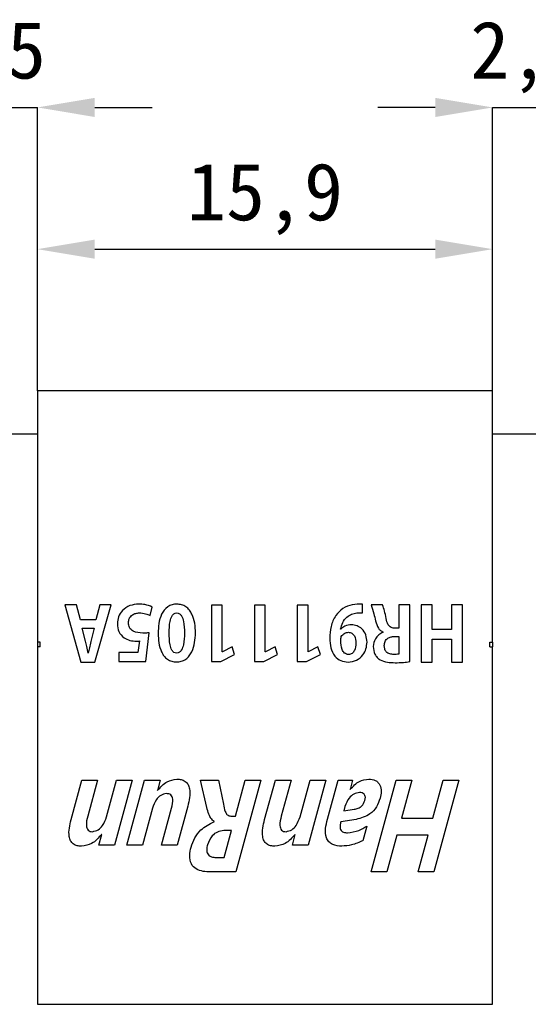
# Model space of a CAD drawing. Header units: millimetres. Extents: x 1690 to 1902, y 2170 to 2414.
# Tile 16 of 35: x 1736 to 1754, y 2296 to 2330. Entities that reach past the tile are written whole.
import ezdxf

# ---------------------------------------------------------------- set-up
doc = ezdxf.new("R2010")
doc.units = ezdxf.units.MM
doc.styles.add('黑体高度2mm', font='simhei.ttf', dxfattribs={"height": 2})
doc.dimstyles.new('红色高度2mm', dxfattribs={"dimtxt": 2, "dimasz": 2, "dimexe": 0, "dimexo": 0, "dimtad": 1, "dimdec": 1, "dimtxsty": '黑体高度2mm', "dimcen": 2.5, "dimclrd": 1, "dimclre": 1, "dimclrt": 1, "dimadec": 0, "dimazin": 0, "dimtfac": 1, "dimtdec": 1, "dimtmove": 0, "dimatfit": 3, "dimfxl": 1, "dimarcsym": 0})

# ---------------------------------------------------------------- blocks, each defined once
blk = doc.blocks.new('*D14')
at = {"color": 1, "lineweight": -2, "transparency": 16777216}
for p, q in [((1731.293, 2327.095), (1729.293, 2327.095)), ((1733.293, 2317.204), (1733.293, 2327.095)), ((1733.293, 2327.095), (1736.778, 2327.095)), ((1736.778, 2317.204), (1736.778, 2327.095)), ((1738.778, 2327.095), (1740.778, 2327.095))]:
    blk.add_line(p, q, dxfattribs=at)
at = {"color": 1, "transparency": 16777216}
for points in [[(1731.293, 2327.428), (1731.293, 2326.761), (1733.293, 2327.095)], [(1738.778, 2327.428), (1738.778, 2326.761), (1736.778, 2327.095)]]:
    blk.add_solid(points, dxfattribs=at)
at = {"layer": 'Defpoints', "color": 0, "transparency": 16777216}
for p in [(1736.778, 2327.095), (1733.293, 2317.204), (1736.778, 2317.204)]:
    blk.add_point(p, dxfattribs=at)
at = {"color": 1, "transparency": 16777216, "insert": (1735.036, 2328.843), "char_height": 2, "attachment_point": 5, "style": '黑体高度2mm'}
blk.add_mtext('3,5', dxfattribs=at)
blk = doc.blocks.new('*D15')
at = {"color": 1, "lineweight": -2, "transparency": 16777216}
for p, q in [((1736.778, 2317.204), (1736.778, 2322.15)), ((1738.778, 2322.15), (1750.658, 2322.15)), ((1752.658, 2317.204), (1752.658, 2322.15))]:
    blk.add_line(p, q, dxfattribs=at)
at = {"color": 1, "transparency": 16777216}
for points in [[(1738.778, 2322.483), (1738.778, 2321.816), (1736.778, 2322.15)], [(1750.658, 2322.483), (1750.658, 2321.816), (1752.658, 2322.15)]]:
    blk.add_solid(points, dxfattribs=at)
at = {"layer": 'Defpoints', "color": 0, "transparency": 16777216}
for p in [(1752.658, 2322.15), (1736.778, 2317.204), (1752.658, 2317.204)]:
    blk.add_point(p, dxfattribs=at)
at = {"color": 1, "transparency": 16777216, "insert": (1744.718, 2323.898), "char_height": 2, "attachment_point": 5, "style": '黑体高度2mm'}
blk.add_mtext('15,9', dxfattribs=at)
blk = doc.blocks.new('*D16')
at = {"color": 1, "lineweight": -2, "transparency": 16777216}
for p, q in [((1750.658, 2327.095), (1748.658, 2327.095)), ((1752.658, 2317.204), (1752.658, 2327.095)), ((1752.658, 2327.095), (1755.178, 2327.095)), ((1755.178, 2317.204), (1755.178, 2327.095)), ((1757.178, 2327.095), (1759.178, 2327.095))]:
    blk.add_line(p, q, dxfattribs=at)
at = {"color": 1, "transparency": 16777216}
for points in [[(1750.658, 2327.428), (1750.658, 2326.761), (1752.658, 2327.095)], [(1757.178, 2327.428), (1757.178, 2326.761), (1755.178, 2327.095)]]:
    blk.add_solid(points, dxfattribs=at)
at = {"layer": 'Defpoints', "color": 0, "transparency": 16777216}
for p in [(1755.178, 2327.095), (1752.658, 2317.204), (1755.178, 2317.204)]:
    blk.add_point(p, dxfattribs=at)
at = {"color": 1, "transparency": 16777216, "insert": (1753.918, 2328.843), "char_height": 2, "attachment_point": 5, "style": '黑体高度2mm'}
blk.add_mtext('2,5', dxfattribs=at)

msp = doc.modelspace()

# ---------------------------------------------------------------- linework, layer by layer
at = {"color": 7, "linetype": 'Continuous', "lineweight": 25}
for p, q in [((1736.778, 2317.204), (1736.778, 2308.441)), ((1752.658, 2317.204), (1736.778, 2317.204)), ((1752.658, 2308.441), (1752.658, 2317.204)), ((1733.301, 2315.704), (1736.778, 2315.704)), ((1752.658, 2315.704), (1755.178, 2315.704)), ((1738.136, 2309.743), (1737.732, 2309.743)), ((1737.732, 2309.743), (1738.292, 2307.745)), ((1738.279, 2309.214), (1738.136, 2309.743)), ((1738.777, 2307.745), (1739.345, 2309.743)), ((1738.954, 2309.743), (1738.816, 2309.214)), ((1739.345, 2309.743), (1738.954, 2309.743)), ((1740.707, 2309.372), (1740.783, 2309.664)), ((1741.637, 2309.461), (1741.639, 2309.461)), ((1741.642, 2309.767), (1741.642, 2309.767)), ((1743.228, 2309.73), (1742.85, 2309.73)), ((1742.85, 2309.73), (1742.85, 2307.77)), ((1743.228, 2308.103), (1743.228, 2309.73)), ((1744.725, 2309.73), (1744.346, 2309.73)), ((1744.346, 2309.73), (1744.346, 2307.77)), ((1744.725, 2308.103), (1744.725, 2309.73)), ((1746.221, 2309.73), (1745.842, 2309.73)), ((1745.842, 2309.73), (1745.842, 2307.77)), ((1746.221, 2308.103), (1746.221, 2309.73)), ((1748.113, 2309.467), (1748.113, 2309.769)), ((1748.818, 2309.738), (1748.424, 2309.738)), ((1749.771, 2309.738), (1749.387, 2309.738)), ((1749.387, 2309.738), (1749.387, 2308.924)), ((1749.771, 2307.762), (1749.771, 2309.738)), ((1750.543, 2309.738), (1750.16, 2309.738)), ((1750.16, 2309.738), (1750.16, 2307.742)), ((1750.543, 2308.876), (1750.543, 2309.738)), ((1751.605, 2309.738), (1751.221, 2309.738)), ((1751.221, 2309.738), (1751.221, 2308.876)), ((1751.605, 2307.742), (1751.605, 2309.738)), ((1738.816, 2309.214), (1738.279, 2309.214)), ((1738.334, 2308.928), (1738.761, 2308.928)), ((1738.454, 2308.468), (1738.334, 2308.928)), ((1738.761, 2308.928), (1738.641, 2308.465)), ((1740.558, 2307.769), (1740.678, 2308.766)), ((1747.36, 2308.891), (1747.352, 2308.893)), ((1748.836, 2308.792), (1748.836, 2308.784)), ((1749.387, 2308.924), (1749.257, 2308.924)), ((1751.221, 2308.876), (1750.543, 2308.876)), ((1736.878, 2308.441), (1736.778, 2308.441)), ((1736.778, 2308.441), (1736.778, 2308.278)), ((1736.878, 2308.278), (1736.878, 2308.441)), ((1740.337, 2308.48), (1740.285, 2308.08)), ((1749.229, 2308.638), (1749.387, 2308.638)), ((1749.387, 2308.638), (1749.387, 2308.023)), ((1750.543, 2307.742), (1750.543, 2308.542)), ((1750.543, 2308.542), (1751.221, 2308.542)), ((1751.221, 2308.542), (1751.221, 2307.742)), ((1752.558, 2308.441), (1752.658, 2308.441)), ((1752.558, 2308.278), (1752.558, 2308.441)), ((1752.658, 2308.441), (1752.658, 2308.278)), ((1736.878, 2308.278), (1736.778, 2308.278)), ((1736.778, 2308.278), (1736.778, 2295.804)), ((1740.285, 2308.08), (1739.619, 2308.08)), ((1739.619, 2308.08), (1739.619, 2307.769)), ((1743.233, 2308.103), (1743.228, 2308.103)), ((1743.572, 2308.281), (1743.233, 2308.103)), ((1743.656, 2308.007), (1743.572, 2308.281)), ((1744.73, 2308.103), (1744.725, 2308.103)), ((1745.069, 2308.281), (1744.73, 2308.103)), ((1745.152, 2308.007), (1745.069, 2308.281)), ((1746.226, 2308.103), (1746.221, 2308.103)), ((1746.565, 2308.281), (1746.226, 2308.103)), ((1746.648, 2308.007), (1746.565, 2308.281)), ((1752.558, 2308.278), (1752.658, 2308.278)), ((1752.658, 2295.804), (1752.658, 2308.278)), ((1738.292, 2307.745), (1738.777, 2307.745)), ((1738.553, 2308.056), (1738.545, 2308.056)), ((1739.619, 2307.769), (1740.558, 2307.769)), ((1742.85, 2307.77), (1743.176, 2307.77)), ((1743.176, 2307.77), (1743.656, 2308.007)), ((1744.346, 2307.77), (1744.672, 2307.77)), ((1744.672, 2307.77), (1745.152, 2308.007)), ((1745.842, 2307.77), (1746.168, 2307.77)), ((1746.168, 2307.77), (1746.648, 2308.007)), ((1747.631, 2308.008), (1747.631, 2308.007)), ((1750.16, 2307.742), (1750.543, 2307.742)), ((1751.221, 2307.742), (1751.605, 2307.742)), ((1737.952, 2302.247), (1738.327, 2303.622)), ((1738.327, 2303.622), (1738.874, 2303.622)), ((1738.874, 2303.622), (1738.532, 2302.371)), ((1739.188, 2302.342), (1739.537, 2303.622)), ((1740.083, 2303.622), (1739.466, 2301.359)), ((1739.537, 2303.622), (1740.083, 2303.622)), ((1739.896, 2301.359), (1740.513, 2303.622)), ((1740.513, 2303.622), (1741.059, 2303.622)), ((1741.059, 2303.622), (1740.961, 2303.261)), ((1742.464, 2303.622), (1743.091, 2303.622)), ((1742.686, 2302.671), (1742.464, 2303.622)), ((1743.091, 2303.622), (1743.263, 2302.783)), ((1743.685, 2302.373), (1744.025, 2303.622)), ((1744.571, 2303.622), (1743.699, 2300.422)), ((1744.025, 2303.622), (1744.571, 2303.622)), ((1744.704, 2302.247), (1745.079, 2303.622)), ((1745.079, 2303.622), (1745.625, 2303.622)), ((1745.625, 2303.622), (1745.283, 2302.371)), ((1745.94, 2302.342), (1746.288, 2303.622)), ((1746.835, 2303.622), (1746.218, 2301.359)), ((1746.288, 2303.622), (1746.835, 2303.622)), ((1746.894, 2302.265), (1747.264, 2303.622)), ((1747.264, 2303.622), (1747.771, 2303.622)), ((1747.771, 2303.622), (1747.683, 2303.299)), ((1748.421, 2300.422), (1749.293, 2303.622)), ((1749.293, 2303.622), (1749.84, 2303.622)), ((1749.84, 2303.622), (1749.478, 2302.295)), ((1750.571, 2302.295), (1750.932, 2303.622)), ((1751.479, 2303.622), (1750.606, 2300.422)), ((1750.932, 2303.622), (1751.479, 2303.622)), ((1740.961, 2303.261), (1740.969, 2303.261)), ((1747.683, 2303.299), (1747.69, 2303.299)), ((1740.792, 2302.643), (1740.442, 2301.359)), ((1741.105, 2301.359), (1741.458, 2302.651)), ((1742.021, 2302.714), (1741.652, 2301.359)), ((1747.507, 2302.71), (1747.464, 2302.553)), ((1747.464, 2302.553), (1747.827, 2302.608)), ((1743.521, 2302.373), (1743.685, 2302.373)), ((1747.894, 2302.256), (1747.36, 2302.174)), ((1749.478, 2302.295), (1750.571, 2302.295)), ((1742.941, 2302.174), (1742.944, 2302.183)), ((1748.272, 2302.022), (1748.133, 2301.512)), ((1738.92, 2301.359), (1739.022, 2301.734)), ((1739.022, 2301.734), (1739.016, 2301.734)), ((1743.549, 2301.866), (1743.276, 2301.866)), ((1743.293, 2300.93), (1743.549, 2301.866)), ((1745.671, 2301.359), (1745.774, 2301.734)), ((1745.774, 2301.734), (1745.767, 2301.734)), ((1749.318, 2301.71), (1748.967, 2300.422)), ((1750.411, 2301.71), (1749.318, 2301.71)), ((1750.06, 2300.422), (1750.411, 2301.71)), ((1739.466, 2301.359), (1738.92, 2301.359)), ((1740.442, 2301.359), (1739.896, 2301.359)), ((1741.652, 2301.359), (1741.105, 2301.359)), ((1746.218, 2301.359), (1745.671, 2301.359)), ((1743.01, 2300.93), (1743.293, 2300.93)), ((1743.699, 2300.422), (1742.809, 2300.422)), ((1748.967, 2300.422), (1748.421, 2300.422)), ((1750.606, 2300.422), (1750.06, 2300.422)), ((1736.778, 2295.804), (1736.878, 2295.804)), ((1736.878, 2295.804), (1752.558, 2295.804)), ((1752.558, 2295.804), (1752.658, 2295.804))]:
    msp.add_line(p, q, dxfattribs=at)
for points, knots in [([(1740.313, 2309.767), (1740.207, 2309.758), (1739.995, 2309.739), (1739.742, 2309.568), (1739.591, 2309.334), (1739.574, 2309.168), (1739.566, 2309.084)], [0, 0, 0, 0, 0.280541, 0.559686, 0.779779, 1, 1, 1, 1]), ([(1739.949, 2309.115), (1739.956, 2309.169), (1739.969, 2309.278), (1740.079, 2309.392), (1740.207, 2309.451), (1740.292, 2309.458), (1740.334, 2309.461)], [0, 0, 0, 0, 0.27979, 0.558425, 0.779137, 1, 1, 1, 1]), ([(1740.783, 2309.664), (1740.698, 2309.698), (1740.547, 2309.758), (1740.385, 2309.764), (1740.313, 2309.767)], [0, 0, 0, 0, 0.559375, 1, 1, 1, 1]), ([(1740.334, 2309.461), (1740.407, 2309.455), (1740.536, 2309.446), (1740.655, 2309.394), (1740.707, 2309.372)], [0, 0, 0, 0, 0.559793, 1, 1, 1, 1]), ([(1741.642, 2309.767), (1741.585, 2309.763), (1741.472, 2309.754), (1741.265, 2309.653), (1741.091, 2309.417), (1741.002, 2309.087), (1740.994, 2308.861), (1740.99, 2308.748)], [0, 0, 0, 0, 0.125253, 0.250318, 0.498775, 0.749127, 1, 1, 1, 1]), ([(1741.373, 2308.756), (1741.376, 2308.893), (1741.381, 2309.098), (1741.447, 2309.328), (1741.534, 2309.441), (1741.603, 2309.454), (1741.637, 2309.461)], [0, 0, 0, 0, 0.501399, 0.751491, 0.87626, 1, 1, 1, 1]), ([(1741.639, 2309.461), (1741.673, 2309.454), (1741.742, 2309.441), (1741.829, 2309.327), (1741.896, 2309.097), (1741.902, 2308.893), (1741.906, 2308.756)], [0, 0, 0, 0, 0.1237979, 0.2485478, 0.4985862, 1, 1, 1, 1]), ([(1742.29, 2308.764), (1742.286, 2308.875), (1742.278, 2309.098), (1742.195, 2309.368), (1742.086, 2309.563), (1741.963, 2309.68), (1741.809, 2309.751), (1741.698, 2309.762), (1741.642, 2309.767)], [0, 0, 0, 0, 0.250257, 0.500159, 0.625232, 0.750101, 0.874953, 1, 1, 1, 1]), ([(1748.113, 2309.769), (1747.995, 2309.766), (1747.761, 2309.76), (1747.421, 2309.634), (1747.158, 2309.359), (1746.997, 2308.99), (1746.982, 2308.713), (1746.975, 2308.575)], [0, 0, 0, 0, 0.1870585, 0.3735124, 0.5596873, 0.7795977, 1, 1, 1, 1]), ([(1747.352, 2308.893), (1747.373, 2308.971), (1747.415, 2309.128), (1747.554, 2309.312), (1747.734, 2309.424), (1747.86, 2309.447), (1747.922, 2309.459)], [0, 0, 0, 0, 0.280152, 0.559819, 0.779698, 1, 1, 1, 1]), ([(1747.922, 2309.459), (1747.958, 2309.463), (1748.021, 2309.469), (1748.085, 2309.468), (1748.113, 2309.467)], [0, 0, 0, 0, 0.5603338, 1, 1, 1, 1]), ([(1748.424, 2309.738), (1748.455, 2309.636), (1748.512, 2309.453), (1748.554, 2309.267), (1748.572, 2309.185)], [0, 0, 0, 0, 0.559673, 1, 1, 1, 1]), ([(1748.943, 2309.263), (1748.925, 2309.354), (1748.894, 2309.515), (1748.842, 2309.67), (1748.818, 2309.738)], [0, 0, 0, 0, 0.560262, 1, 1, 1, 1]), ([(1740.457, 2308.754), (1740.336, 2308.761), (1740.185, 2308.769), (1740.041, 2308.873), (1739.966, 2308.966), (1739.956, 2309.055), (1739.949, 2309.115)], [0, 0, 0, 0, 0.499107, 0.624861, 0.750513, 1, 1, 1, 1]), ([(1748.572, 2309.185), (1748.597, 2309.096), (1748.632, 2308.971), (1748.739, 2308.841), (1748.804, 2308.808), (1748.836, 2308.792)], [0, 0, 0, 0, 0.559471, 0.779761, 1, 1, 1, 1]), ([(1749.257, 2308.924), (1749.208, 2308.927), (1749.11, 2308.933), (1748.983, 2309.067), (1748.958, 2309.189), (1748.943, 2309.263)], [0, 0, 0, 0, 0.280135, 0.558087, 1, 1, 1, 1]), ([(1739.566, 2309.084), (1739.575, 2308.989), (1739.594, 2308.798), (1739.78, 2308.591), (1740.004, 2308.487), (1740.153, 2308.477), (1740.228, 2308.472)], [0, 0, 0, 0, 0.280249, 0.558502, 0.779135, 1, 1, 1, 1]), ([(1740.678, 2308.766), (1740.637, 2308.762), (1740.563, 2308.755), (1740.489, 2308.754), (1740.457, 2308.754)], [0, 0, 0, 0, 0.5599811, 1, 1, 1, 1]), ([(1741.634, 2308.054), (1741.6, 2308.06), (1741.532, 2308.073), (1741.445, 2308.186), (1741.382, 2308.416), (1741.376, 2308.62), (1741.373, 2308.756)], [0, 0, 0, 0, 0.123878, 0.248556, 0.498633, 1, 1, 1, 1]), ([(1741.629, 2307.748), (1741.686, 2307.752), (1741.799, 2307.762), (1741.956, 2307.835), (1742.08, 2307.954), (1742.195, 2308.15), (1742.277, 2308.425), (1742.285, 2308.651), (1742.29, 2308.764)], [0, 0, 0, 0, 0.125019, 0.249876, 0.374776, 0.499883, 0.749705, 1, 1, 1, 1]), ([(1741.906, 2308.756), (1741.902, 2308.619), (1741.897, 2308.414), (1741.823, 2308.188), (1741.737, 2308.074), (1741.668, 2308.06), (1741.634, 2308.054)], [0, 0, 0, 0, 0.501406, 0.751492, 0.876358, 1, 1, 1, 1]), ([(1747.73, 2309.044), (1747.651, 2309.038), (1747.51, 2309.025), (1747.406, 2308.932), (1747.36, 2308.891)], [0, 0, 0, 0, 0.559766, 1, 1, 1, 1]), ([(1747.378, 2308.633), (1747.394, 2308.656), (1747.426, 2308.703), (1747.508, 2308.767), (1747.581, 2308.777), (1747.626, 2308.784)], [0, 0, 0, 0, 0.280475, 0.561409, 1, 1, 1, 1]), ([(1747.626, 2308.784), (1747.647, 2308.782), (1747.69, 2308.779), (1747.77, 2308.743), (1747.874, 2308.625), (1747.884, 2308.493), (1747.891, 2308.405)], [0, 0, 0, 0, 0.125713, 0.251352, 0.501075, 1, 1, 1, 1]), ([(1748.275, 2308.44), (1748.268, 2308.525), (1748.253, 2308.696), (1748.119, 2308.902), (1747.931, 2309.025), (1747.797, 2309.038), (1747.73, 2309.044)], [0, 0, 0, 0, 0.280603, 0.559686, 0.779682, 1, 1, 1, 1]), ([(1748.836, 2308.784), (1748.783, 2308.756), (1748.676, 2308.701), (1748.531, 2308.533), (1748.508, 2308.378), (1748.495, 2308.283)], [0, 0, 0, 0, 0.280872, 0.561733, 1, 1, 1, 1]), ([(1738.545, 2308.056), (1738.529, 2308.133), (1738.5, 2308.271), (1738.468, 2308.408), (1738.454, 2308.468)], [0, 0, 0, 0, 0.560004, 1, 1, 1, 1]), ([(1738.641, 2308.465), (1738.624, 2308.389), (1738.593, 2308.253), (1738.565, 2308.116), (1738.553, 2308.056)], [0, 0, 0, 0, 0.559996, 1, 1, 1, 1]), ([(1740.228, 2308.472), (1740.248, 2308.472), (1740.285, 2308.472), (1740.321, 2308.477), (1740.337, 2308.48)], [0, 0, 0, 0, 0.55993, 1, 1, 1, 1]), ([(1740.99, 2308.748), (1740.993, 2308.637), (1741, 2308.415), (1741.08, 2308.146), (1741.186, 2307.95), (1741.308, 2307.833), (1741.463, 2307.763), (1741.574, 2307.753), (1741.629, 2307.748)], [0, 0, 0, 0, 0.25027, 0.500201, 0.625274, 0.750114, 0.874952, 1, 1, 1, 1]), ([(1746.975, 2308.575), (1746.981, 2308.464), (1746.993, 2308.244), (1747.124, 2307.956), (1747.356, 2307.771), (1747.53, 2307.754), (1747.618, 2307.745)], [0, 0, 0, 0, 0.280936, 0.560706, 0.779864, 1, 1, 1, 1]), ([(1747.358, 2308.487), (1747.357, 2308.515), (1747.356, 2308.565), (1747.372, 2308.612), (1747.378, 2308.633)], [0, 0, 0, 0, 0.560948, 1, 1, 1, 1]), ([(1747.631, 2308.007), (1747.605, 2308.011), (1747.554, 2308.017), (1747.465, 2308.07), (1747.373, 2308.231), (1747.364, 2308.385), (1747.358, 2308.487)], [0, 0, 0, 0, 0.125355, 0.25053, 0.499781, 1, 1, 1, 1]), ([(1747.618, 2307.745), (1747.718, 2307.757), (1747.919, 2307.78), (1748.136, 2307.974), (1748.255, 2308.204), (1748.268, 2308.361), (1748.275, 2308.44)], [0, 0, 0, 0, 0.279895, 0.558874, 0.779279, 1, 1, 1, 1]), ([(1748.878, 2308.318), (1748.883, 2308.368), (1748.893, 2308.469), (1748.991, 2308.579), (1749.111, 2308.631), (1749.19, 2308.636), (1749.229, 2308.638)], [0, 0, 0, 0, 0.279771, 0.558655, 0.779025, 1, 1, 1, 1]), ([(1747.891, 2308.405), (1747.883, 2308.316), (1747.872, 2308.183), (1747.776, 2308.056), (1747.697, 2308.015), (1747.653, 2308.01), (1747.631, 2308.008)], [0, 0, 0, 0, 0.499167, 0.748965, 0.874392, 1, 1, 1, 1]), ([(1748.495, 2308.283), (1748.506, 2308.193), (1748.522, 2308.058), (1748.618, 2307.902), (1748.764, 2307.792), (1748.986, 2307.732), (1749.165, 2307.725), (1749.255, 2307.721)], [0, 0, 0, 0, 0.24965, 0.37465, 0.4995, 0.749869, 1, 1, 1, 1]), ([(1749.211, 2308.008), (1749.163, 2308.011), (1749.067, 2308.019), (1748.941, 2308.087), (1748.887, 2308.204), (1748.881, 2308.28), (1748.878, 2308.318)], [0, 0, 0, 0, 0.280275, 0.559337, 0.779033, 1, 1, 1, 1]), ([(1749.387, 2308.023), (1749.355, 2308.018), (1749.296, 2308.007), (1749.237, 2308.008), (1749.211, 2308.008)], [0, 0, 0, 0, 0.559589, 1, 1, 1, 1]), ([(1749.255, 2307.721), (1749.352, 2307.723), (1749.525, 2307.727), (1749.696, 2307.751), (1749.771, 2307.762)], [0, 0, 0, 0, 0.560004, 1, 1, 1, 1]), ([(1740.969, 2303.261), (1741.07, 2303.38), (1741.251, 2303.591), (1741.521, 2303.64), (1741.64, 2303.661)], [0, 0, 0, 0, 0.561419, 1, 1, 1, 1]), ([(1741.64, 2303.661), (1741.691, 2303.659), (1741.794, 2303.654), (1741.94, 2303.593), (1742.044, 2303.473), (1742.104, 2303.274), (1742.094, 2303.013), (1742.046, 2302.814), (1742.021, 2302.714)], [0, 0, 0, 0, 0.125201, 0.24998, 0.374434, 0.499386, 0.749318, 1, 1, 1, 1]), ([(1747.69, 2303.299), (1747.789, 2303.409), (1747.965, 2303.606), (1748.224, 2303.644), (1748.338, 2303.661)], [0, 0, 0, 0, 0.560615, 1, 1, 1, 1]), ([(1748.338, 2303.661), (1748.417, 2303.655), (1748.535, 2303.645), (1748.663, 2303.551), (1748.751, 2303.422), (1748.784, 2303.223), (1748.749, 2303.072), (1748.732, 2302.996)], [0, 0, 0, 0, 0.24939, 0.374645, 0.499851, 0.749085, 1, 1, 1, 1]), ([(1741.279, 2303.154), (1741.209, 2303.14), (1741.068, 2303.112), (1740.89, 2302.918), (1740.829, 2302.747), (1740.792, 2302.643)], [0, 0, 0, 0, 0.278447, 0.559097, 1, 1, 1, 1]), ([(1741.458, 2302.651), (1741.484, 2302.756), (1741.516, 2302.888), (1741.481, 2303.046), (1741.433, 2303.113), (1741.359, 2303.15), (1741.305, 2303.152), (1741.279, 2303.154)], [0, 0, 0, 0, 0.499752, 0.62512, 0.749809, 0.874647, 1, 1, 1, 1]), ([(1748.017, 2303.193), (1747.947, 2303.181), (1747.808, 2303.156), (1747.616, 2302.979), (1747.548, 2302.812), (1747.507, 2302.71)], [0, 0, 0, 0, 0.2792028, 0.5601092, 1, 1, 1, 1]), ([(1747.827, 2302.608), (1747.874, 2302.618), (1747.969, 2302.637), (1748.124, 2302.73), (1748.174, 2302.848), (1748.204, 2302.92)], [0, 0, 0, 0, 0.281394, 0.562134, 1, 1, 1, 1]), ([(1748.732, 2302.996), (1748.696, 2302.891), (1748.623, 2302.68), (1748.346, 2302.376), (1748.065, 2302.302), (1747.894, 2302.256)], [0, 0, 0, 0, 0.281001, 0.561277, 1, 1, 1, 1]), ([(1748.204, 2302.92), (1748.212, 2302.956), (1748.228, 2303.029), (1748.19, 2303.134), (1748.105, 2303.188), (1748.046, 2303.191), (1748.017, 2303.193)], [0, 0, 0, 0, 0.2810235, 0.5593236, 0.778983, 1, 1, 1, 1]), ([(1742.944, 2302.183), (1742.903, 2302.216), (1742.821, 2302.284), (1742.745, 2302.461), (1742.709, 2302.591), (1742.686, 2302.671)], [0, 0, 0, 0, 0.277937, 0.558572, 1, 1, 1, 1]), ([(1743.263, 2302.783), (1743.28, 2302.697), (1743.306, 2302.569), (1743.379, 2302.429), (1743.455, 2302.38), (1743.499, 2302.376), (1743.521, 2302.373)], [0, 0, 0, 0, 0.501237, 0.749916, 0.875005, 1, 1, 1, 1]), ([(1738.311, 2301.32), (1738.261, 2301.322), (1738.161, 2301.328), (1738.02, 2301.389), (1737.923, 2301.509), (1737.869, 2301.704), (1737.881, 2301.956), (1737.929, 2302.15), (1737.952, 2302.247)], [0, 0, 0, 0, 0.125178, 0.249844, 0.374341, 0.499305, 0.749322, 1, 1, 1, 1]), ([(1738.532, 2302.371), (1738.504, 2302.26), (1738.469, 2302.122), (1738.498, 2301.955), (1738.539, 2301.878), (1738.614, 2301.832), (1738.67, 2301.829), (1738.699, 2301.827)], [0, 0, 0, 0, 0.500327, 0.6257232, 0.7504682, 0.8748488, 1, 1, 1, 1]), ([(1738.699, 2301.827), (1738.768, 2301.843), (1738.908, 2301.875), (1739.085, 2302.069), (1739.149, 2302.239), (1739.188, 2302.342)], [0, 0, 0, 0, 0.278163, 0.55919, 1, 1, 1, 1]), ([(1745.062, 2301.32), (1745.012, 2301.322), (1744.912, 2301.328), (1744.771, 2301.389), (1744.674, 2301.509), (1744.62, 2301.704), (1744.632, 2301.956), (1744.68, 2302.15), (1744.704, 2302.247)], [0, 0, 0, 0, 0.125178, 0.249844, 0.374341, 0.499305, 0.749322, 1, 1, 1, 1]), ([(1745.283, 2302.371), (1745.256, 2302.26), (1745.221, 2302.122), (1745.249, 2301.955), (1745.29, 2301.878), (1745.365, 2301.832), (1745.422, 2301.829), (1745.45, 2301.827)], [0, 0, 0, 0, 0.500327, 0.625723, 0.750468, 0.874849, 1, 1, 1, 1]), ([(1745.45, 2301.827), (1745.519, 2301.843), (1745.659, 2301.875), (1745.836, 2302.069), (1745.9, 2302.239), (1745.94, 2302.342)], [0, 0, 0, 0, 0.278163, 0.55919, 1, 1, 1, 1]), ([(1747.398, 2301.32), (1747.287, 2301.327), (1747.12, 2301.338), (1746.937, 2301.469), (1746.828, 2301.664), (1746.818, 2301.947), (1746.869, 2302.159), (1746.894, 2302.265)], [0, 0, 0, 0, 0.249408, 0.374354, 0.499313, 0.748934, 1, 1, 1, 1]), ([(1742.14, 2301.288), (1742.178, 2301.398), (1742.254, 2301.617), (1742.507, 2301.958), (1742.777, 2302.092), (1742.941, 2302.174)], [0, 0, 0, 0, 0.280896, 0.561637, 1, 1, 1, 1]), ([(1747.36, 2302.174), (1747.35, 2302.129), (1747.329, 2302.04), (1747.338, 2301.921), (1747.392, 2301.843), (1747.473, 2301.795), (1747.542, 2301.791), (1747.589, 2301.788)], [0, 0, 0, 0, 0.250969, 0.500057, 0.625041, 0.750174, 1, 1, 1, 1]), ([(1747.589, 2301.788), (1747.726, 2301.805), (1747.97, 2301.836), (1748.18, 2301.965), (1748.272, 2302.022)], [0, 0, 0, 0, 0.558905, 1, 1, 1, 1]), ([(1739.016, 2301.734), (1738.91, 2301.61), (1738.721, 2301.387), (1738.436, 2301.34), (1738.311, 2301.32)], [0, 0, 0, 0, 0.560962, 1, 1, 1, 1]), ([(1743.276, 2301.866), (1743.201, 2301.856), (1743.05, 2301.835), (1742.831, 2301.66), (1742.755, 2301.48), (1742.708, 2301.37)], [0, 0, 0, 0, 0.279851, 0.560585, 1, 1, 1, 1]), ([(1745.767, 2301.734), (1745.661, 2301.61), (1745.472, 2301.387), (1745.187, 2301.34), (1745.062, 2301.32)], [0, 0, 0, 0, 0.560962, 1, 1, 1, 1]), ([(1742.809, 2300.422), (1742.725, 2300.425), (1742.557, 2300.432), (1742.311, 2300.506), (1742.112, 2300.705), (1742.074, 2300.999), (1742.117, 2301.192), (1742.14, 2301.288)], [0, 0, 0, 0, 0.18762, 0.374628, 0.560005, 0.779109, 1, 1, 1, 1]), ([(1742.708, 2301.37), (1742.696, 2301.317), (1742.671, 2301.211), (1742.694, 2301.066), (1742.771, 2300.985), (1742.872, 2300.936), (1742.955, 2300.932), (1743.01, 2300.93)], [0, 0, 0, 0, 0.250973, 0.499234, 0.624192, 0.74954, 1, 1, 1, 1]), ([(1748.133, 2301.512), (1748.001, 2301.455), (1747.766, 2301.352), (1747.51, 2301.33), (1747.398, 2301.32)], [0, 0, 0, 0, 0.559592, 1, 1, 1, 1])]:
    msp.add_open_spline(points, degree=3, knots=knots, dxfattribs=at)

# ---------------------------------------------------------------- dimensions: what is measured, and where the dimension line sits
at = {"color": 3}
for base, p1, p2, picture, middle in [((1736.778, 2327.095), (1733.293, 2317.204), (1736.778, 2317.204), '*D14', (1735.036, 2327.095)), ((1755.178, 2327.095), (1752.658, 2317.204), (1755.178, 2317.204), '*D16', (1753.918, 2327.095))]:
    dim = msp.add_linear_dim(base=base, p1=p1, p2=p2, dimstyle='红色高度2mm', dxfattribs=at)
    dim.commit()
    dim.dimension.update_dxf_attribs({"geometry": picture, "text_midpoint": middle, "dimtype": 160})
dim = msp.add_linear_dim(base=(1752.658, 2322.15), p1=(1736.778, 2317.204), p2=(1752.658, 2317.204), dimstyle='红色高度2mm', dxfattribs=at)
dim.commit()
dim.dimension.update_dxf_attribs({"geometry": '*D15', "text_midpoint": (1744.718, 2323.898)})

doc.saveas('drawing.dxf')
